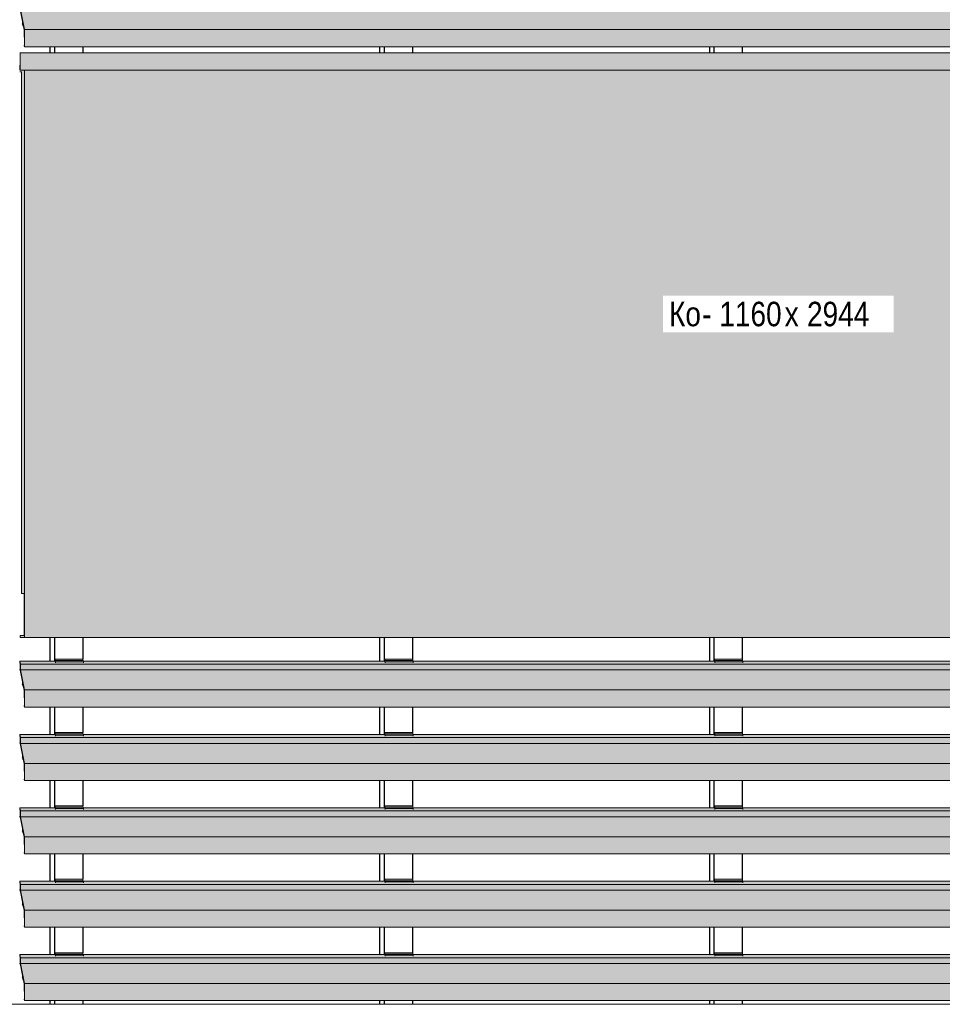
# Model space of a CAD drawing. Header units: millimetres. Extents: x 4014441 to 4046114, y 2378 to 8335946.
# Tile 20 of 71: x 4019632 to 4021518, y 106295 to 108308. Entities that reach past the tile are written whole.
import ezdxf

# ---------------------------------------------------------------- set-up
doc = ezdxf.new("R2010")
doc.units = ezdxf.units.MM
for name, color, linetype, lineweight in [('Марки по нескольким категориям', 7, 'Continuous', 9), ('Обобщенные модели', 7, 'Continuous', 18), ('Элементы узлов', 7, 'Continuous', 18)]:
    doc.layers.add(name, color=color, linetype=linetype, lineweight=lineweight)
doc.styles.add('Arial Narrow', font='ARIALN.TTF', dxfattribs={"height": 50})

# ---------------------------------------------------------------- blocks, each defined once
blk = doc.blocks.new('HILTI_s_Композит_тип_Ко - Тип КоБ D2-21034063-Корпус 1_ Фрагмент 4_ Схема раскладки облицовки')
at = {"layer": 'Обобщенные модели', "true_color": 0xf7fbf5}
for points in [[(4019632.4, 107045.4), (4019641.5, 107045.4), (4019641.5, 108205.4), (4019632.4, 108205.4), (4019632.4, 108240.4), (4019631.7, 108240.4), (4019631.7, 108201.4), (4019635.1, 108201.4), (4019635.1, 107135.4), (4019640.8, 107135.4), (4019640.8, 107049.4), (4019632.4, 107049.4)], [(4022474.4, 108205.4), (4022527.7, 108205.4), (4022527.7, 108240.4), (4019632.4, 108240.4), (4019632.4, 108205.4), (4022402.8, 108205.4)], [(4021114.5, 107045.4), (4022536.8, 107045.4), (4022536.8, 108205.4), (4019641.5, 108205.4), (4019641.5, 107045.4), (4020971.3, 107045.4)]]:
    blk.add_hatch(color=7, dxfattribs=at).paths.add_polyline_path(points)
at = {"layer": 'Обобщенные модели'}
for p, q in [((4019632.4, 108240.4), (4019631.7, 108240.4)), ((4019632.4, 108205.4), (4019632.4, 108240.4)), ((4019632.4, 108240.4), (4022527.7, 108240.4)), ((4022527.7, 108240.4), (4022527.7, 108205.4)), ((4019631.7, 108215.4), (4019631.7, 108205.4)), ((4019631.7, 108201.4), (4019635.1, 108201.4)), ((4019641.5, 108205.4), (4019632.4, 108205.4)), ((4019635.1, 108201.4), (4019635.1, 107135.4)), ((4019641.5, 107045.4), (4019641.5, 108205.4)), ((4019641.5, 108205.4), (4022536.8, 108205.4)), ((4022536.8, 108205.4), (4022536.8, 107045.4)), ((4019635.1, 107135.4), (4019640.8, 107135.4)), ((4019640.8, 107135.4), (4019640.8, 107049.4)), ((4019640.8, 107049.4), (4019632.4, 107049.4)), ((4019632.4, 107049.4), (4019632.4, 107045.4)), ((4019632.4, 107045.4), (4019641.5, 107045.4)), ((4019641.5, 107045.4), (4022536.8, 107045.4))]:
    blk.add_line(p, q, dxfattribs=at)
blk = doc.blocks.new('S_Вентрешетки_Профиль внешний - Профиль крепежный-21268553-Корпус 1_ Фрагмент 4_ Схема раскладки облицовки')
at = {"layer": 'Обобщенные модели', "true_color": 0x373f43}
h = blk.add_hatch(color=149, dxfattribs=at)
h.paths.add_polyline_path([(4019638.3, 108301.2), (4019637.9, 108302.5), (4019638.3, 108296.4)])
h.paths.add_polyline_path([(4019641.3, 108253.1), (4019641.5, 108253.5), (4019641.3, 108288.7), (4019633.2, 108328.9), (4019633.2, 108340.7), (4019632, 108347), (4019632, 108344.6), (4019632.8, 108340.2), (4019632.8, 108329.9), (4019632, 108329.9), (4019632.4, 108328.7), (4019632.8, 108328.7), (4019641.1, 108287.3), (4019640.9, 108255)])
h.paths.add_polyline_path([(4019636.5, 108299.4), (4019637.3, 108299.6), (4019637.6, 108300.1), (4019637.3, 108300.9)])
for points in [[(4022529, 108340.7), (4022527.9, 108347), (4022458.4, 108347), (4022458.6, 108345.9), (4022458.6, 108343.8), (4022401.6, 108343.8), (4022400.9, 108347), (4021784.2, 108347), (4021784.4, 108345.9), (4021784.4, 108343.8), (4021727.4, 108343.8), (4021726.7, 108347), (4021110, 108347), (4021110.2, 108345.9), (4021110.2, 108343.8), (4021053.2, 108343.8), (4021052.5, 108347), (4020435.8, 108347), (4020436, 108345.9), (4020436, 108343.8), (4020379, 108343.8), (4020378.3, 108347), (4019761.6, 108347), (4019761.8, 108345.9), (4019761.8, 108343.8), (4019704.8, 108343.8), (4019704, 108347), (4019632, 108347), (4019633.2, 108340.7), (4022453.3, 108340.7)], [(4019969.2, 108328.9), (4022529, 108328.9), (4022529, 108340.7), (4019633.2, 108340.7), (4019633.2, 108328.9), (4019826.1, 108328.9)], [(4022537.3, 108288), (4022529, 108328.9), (4019633.2, 108328.9), (4019641.5, 108288), (4022474.4, 108288)], [(4019633.1, 108327), (4019632.8, 108328.7), (4019632.4, 108328.7), (4019632.6, 108327), (4019632.8, 108327)], [(4019637.6, 108299.6), (4019638, 108299.6), (4019637.9, 108300.1), (4019637.6, 108300.1), (4019637.3, 108299.6)], [(4019637.5, 108301.9), (4019637.9, 108302.1), (4019637.6, 108303.1), (4019637.5, 108302.1)], [(4019638, 108300.1), (4019637.6, 108301.9), (4019637.5, 108301.9), (4019637.9, 108300.1)], [(4019638, 108299.4), (4019637.9, 108299.6), (4019637.9, 108299.4)], [(4019639.3, 108296.4), (4019638.3, 108300.7), (4019638.3, 108296.4), (4019639.1, 108296.4)], [(4019639.4, 108295.8), (4019639.1, 108296.4), (4019638.3, 108296.1), (4019638.3, 108295.8), (4019639.2, 108295.8)], [(4022537.3, 108253.5), (4022537.3, 108288), (4019641.5, 108288), (4019641.5, 108253.5), (4022474.4, 108253.5)], [(4022537.2, 108253), (4022537.3, 108253.4), (4022537.3, 108253.5), (4019641.4, 108253.2), (4019641.4, 108253), (4022474.4, 108253)]]:
    blk.add_hatch(color=149, dxfattribs=at).paths.add_polyline_path(points)
at = {"layer": 'Обобщенные модели'}
for p, q in [((4019633.2, 108340.7), (4019632, 108347)), ((4019632, 108347), (4019632, 108344.6)), ((4019704.2, 108347), (4019632, 108347)), ((4019632, 108344.6), (4019632.8, 108340.2)), ((4019632.8, 108329.9), (4019632, 108329.9)), ((4019632, 108329.9), (4019632.4, 108327)), ((4019632.8, 108340.2), (4019632.8, 108329.9)), ((4019633.2, 108328.9), (4019633.2, 108340.7)), ((4022529, 108340.7), (4019633.2, 108340.7)), ((4019641.5, 108288), (4019633.2, 108328.9)), ((4022529, 108328.9), (4019633.2, 108328.9)), ((4020378.4, 108347), (4019761.6, 108347)), ((4021052.6, 108347), (4020435.8, 108347)), ((4021726.8, 108347), (4021110, 108347)), ((4022401, 108347), (4021784.2, 108347)), ((4022527.9, 108347), (4022458.4, 108347)), ((4022527.9, 108347), (4022529, 108340.7)), ((4022529, 108340.7), (4022529, 108328.9)), ((4022529, 108328.9), (4022537.3, 108288)), ((4019632.4, 108327), (4019632.4, 108328.7)), ((4019632.4, 108328.7), (4019632.8, 108328.7)), ((4019632.4, 108327), (4019633.1, 108327)), ((4019632.8, 108328.7), (4019637.6, 108304.6)), ((4019637.3, 108300.9), (4019636.5, 108299.4)), ((4019636.5, 108299.4), (4019637.3, 108299.6)), ((4019636.5, 108299.4), (4019638, 108299.4)), ((4019637.3, 108299.6), (4019637.6, 108300.1)), ((4019637.3, 108299.6), (4019638, 108299.6)), ((4019637.6, 108300.1), (4019637.5, 108301.9)), ((4019637.6, 108300.1), (4019638, 108300.1)), ((4019637.9, 108302.5), (4019638.1, 108297.8)), ((4019638.1, 108297.8), (4019638.1, 108296.4)), ((4019638.2, 108295.8), (4019639.4, 108295.8)), ((4019638.3, 108296.4), (4019638.3, 108301.2)), ((4019638.3, 108301.2), (4019641.1, 108287.3)), ((4019641.1, 108287.3), (4019641.2, 108256)), ((4019641.5, 108253.5), (4019641.5, 108288)), ((4022537.3, 108288), (4019641.5, 108288)), ((4022537.3, 108288), (4022537.3, 108253.5)), ((4019641.2, 108256), (4019640.9, 108256)), ((4019640.9, 108256), (4019640.9, 108255)), ((4019640.9, 108255), (4019641.3, 108253.1)), ((4019641.4, 108253), (4022537.2, 108253))]:
    blk.add_line(p, q, dxfattribs=at)
for centre, major_axis, start_param, end_param in [((4019637.7, 108302.2), (0, 2.4), 0.10691, 2.137876), ((4019637.7, 108302.2), (0, 1.05), 5.026548, 8.168141), ((4019638.2, 108296.4), (0, 0.55), 1.570796, 2.879793), ((4019638.2, 108296.4), (0, 0.55), 3.141593, 4.712389), ((4019641.4, 108253.5), (0, 0.5), 2.408554, 2.920518), ((4019641.4, 108253.5), (0, 0.5), 3.141593, 4.712389), ((4022537.2, 108253.5), (0, 0.5), 3.141593, 4.712389)]:
    blk.add_ellipse(centre, major_axis=major_axis, ratio=0.181926, start_param=start_param, end_param=end_param, dxfattribs=at)
blk = doc.blocks.new('HILTI_s_Профиль_MFT-RP - Усиленный профиль MFT-RP-58 77x50 L-V57-Корпус 1_ Фрагмент 4_ Схема раскладки облицовки')
at = {"layer": 'Обобщенные модели', "lineweight": 25}
for p, q in [((4020367.7, 108253.1), (4020367.7, 108240.4)), ((4020377.5, 108240.4), (4020377.5, 108253.1)), ((4020377.8, 108240.4), (4020377.8, 108253.1)), ((4020434.9, 108253.2), (4020434.9, 108240.4)), ((4020367.7, 107045.4), (4020367.7, 106997)), ((4020377.5, 106997), (4020377.5, 107045.4)), ((4020377.8, 106997), (4020377.8, 107045.4)), ((4020434.9, 107045.4), (4020434.9, 107001)), ((4020367.7, 106903.1), (4020367.7, 106847)), ((4020377.5, 106847), (4020377.5, 106903.1)), ((4020377.8, 106847), (4020377.8, 106903.1)), ((4020434.9, 106903.2), (4020434.9, 106851)), ((4020367.7, 106753.1), (4020367.7, 106697)), ((4020377.5, 106697), (4020377.5, 106753.1)), ((4020377.8, 106697), (4020377.8, 106753.1)), ((4020434.9, 106753.2), (4020434.9, 106701)), ((4020367.7, 106603.1), (4020367.7, 106547)), ((4020377.5, 106547), (4020377.5, 106603.1)), ((4020377.8, 106547), (4020377.8, 106603.1)), ((4020434.9, 106603.2), (4020434.9, 106551)), ((4020367.7, 106453.1), (4020367.7, 106397)), ((4020377.5, 106397), (4020377.5, 106453.1)), ((4020377.8, 106397), (4020377.8, 106453.1)), ((4020434.9, 106453.2), (4020434.9, 106401)), ((4020367.7, 106303.1), (4020367.7, 106295.5)), ((4020377.5, 106295.5), (4020377.5, 106303.1)), ((4020377.8, 106295.5), (4020377.8, 106303.1)), ((4020434.9, 106303.2), (4020434.9, 106295.5))]:
    blk.add_line(p, q, dxfattribs=at)
blk = doc.blocks.new('HILTI_s_Профиль_MFT-RP - Усиленный профиль MFT-RP-58 77x50 L-V59-Корпус 1_ Фрагмент 4_ Схема раскладки облицовки')
at = {"layer": 'Обобщенные модели', "lineweight": 25}
for p, q in [((4019693.5, 108253.1), (4019693.5, 108240.4)), ((4019703.3, 108240.4), (4019703.3, 108253.1)), ((4019703.6, 108240.4), (4019703.6, 108253.1)), ((4019760.6, 108253.1), (4019760.6, 108240.4)), ((4019693.5, 107045.4), (4019693.5, 106997)), ((4019703.3, 106997), (4019703.3, 107045.4)), ((4019703.6, 106997), (4019703.6, 107045.4)), ((4019760.6, 107045.4), (4019760.6, 107001)), ((4019693.5, 106903.1), (4019693.5, 106847)), ((4019703.3, 106847), (4019703.3, 106903.1)), ((4019703.6, 106847), (4019703.6, 106903.1)), ((4019760.6, 106903.1), (4019760.6, 106851)), ((4019693.5, 106753.1), (4019693.5, 106697)), ((4019703.3, 106697), (4019703.3, 106753.1)), ((4019703.6, 106697), (4019703.6, 106753.1)), ((4019760.6, 106753.1), (4019760.6, 106701)), ((4019693.5, 106603.1), (4019693.5, 106547)), ((4019703.3, 106547), (4019703.3, 106603.1)), ((4019703.6, 106547), (4019703.6, 106603.1)), ((4019760.6, 106603.1), (4019760.6, 106551)), ((4019693.5, 106453.1), (4019693.5, 106397)), ((4019703.3, 106397), (4019703.3, 106453.1)), ((4019703.6, 106397), (4019703.6, 106453.1)), ((4019760.6, 106453.1), (4019760.6, 106401)), ((4019693.5, 106303.1), (4019693.5, 106295.5)), ((4019703.3, 106295.5), (4019703.3, 106303.1)), ((4019703.6, 106295.5), (4019703.6, 106303.1)), ((4019760.6, 106303.1), (4019760.6, 106295.5))]:
    blk.add_line(p, q, dxfattribs=at)
blk = doc.blocks.new('HILTI_s_Профиль_MFT-RP - Усиленный профиль MFT-RP-58 77x50 L-V63-Корпус 1_ Фрагмент 4_ Схема раскладки облицовки')
at = {"layer": 'Обобщенные модели', "lineweight": 25}
for p, q in [((4021042, 108253.3), (4021042, 108240.4)), ((4021051.7, 108240.4), (4021051.7, 108253.3)), ((4021052, 108240.4), (4021052, 108253.3)), ((4021109.1, 108253.2), (4021109.1, 108240.4)), ((4021042, 107045.4), (4021042, 106997)), ((4021051.7, 106997), (4021051.7, 107045.4)), ((4021052, 106997), (4021052, 107045.4)), ((4021109.1, 107045.4), (4021109.1, 107001)), ((4021042, 106903.3), (4021042, 106847)), ((4021051.7, 106847), (4021051.7, 106903.3)), ((4021052, 106847), (4021052, 106903.3)), ((4021109.1, 106903.2), (4021109.1, 106851)), ((4021042, 106753.3), (4021042, 106697)), ((4021051.7, 106697), (4021051.7, 106753.3)), ((4021052, 106697), (4021052, 106753.3)), ((4021109.1, 106753.2), (4021109.1, 106701)), ((4021042, 106603.3), (4021042, 106547)), ((4021051.7, 106547), (4021051.7, 106603.3)), ((4021052, 106547), (4021052, 106603.3)), ((4021109.1, 106603.2), (4021109.1, 106551)), ((4021042, 106453.3), (4021042, 106397)), ((4021051.7, 106397), (4021051.7, 106453.3)), ((4021052, 106397), (4021052, 106453.3)), ((4021109.1, 106453.2), (4021109.1, 106401)), ((4021042, 106303.3), (4021042, 106295.5)), ((4021051.7, 106295.5), (4021051.7, 106303.3)), ((4021052, 106295.5), (4021052, 106303.3)), ((4021109.1, 106303.2), (4021109.1, 106295.5))]:
    blk.add_line(p, q, dxfattribs=at)
blk = doc.blocks.new('S_Вентрешетки_Профиль крепежный - Профиль крепежный-21269846-Корпус 1_ Фрагмент 4_ Схема раскладки облицовки')
at = {"layer": 'Обобщенные модели', "true_color": 0x373f43}
for points in [[(4019761.1, 108348.2), (4019761.1, 108351), (4019704, 108351), (4019704.2, 108348.2), (4019754.5, 108348.2)], [(4019704.8, 108343.8), (4019704.8, 108345.9), (4019704.4, 108348.2), (4019704, 108348.2), (4019704.2, 108347), (4019704.6, 108344.9)], [(4019761.8, 108345.9), (4019761.4, 108348.2), (4019704.4, 108348.2), (4019704.8, 108345.9), (4019754.5, 108345.9)], [(4019761.8, 108343.8), (4019761.8, 108345.9), (4019704.8, 108345.9), (4019704.8, 108343.8), (4019754.5, 108343.8)]]:
    blk.add_hatch(color=149, dxfattribs=at).paths.add_polyline_path(points)
at = {"layer": 'Обобщенные модели'}
for p, q in [((4019704, 108351), (4019703.8, 108351)), ((4019703.8, 108351), (4019703.8, 108347)), ((4019704, 108348.2), (4019704, 108351)), ((4019704, 108351), (4019761.1, 108351)), ((4019761.1, 108351), (4019761.1, 108348.2)), ((4019704.4, 108348.2), (4019704, 108348.2)), ((4019704.2, 108347), (4019704.4, 108345.6)), ((4019704.8, 108345.9), (4019704.4, 108348.2)), ((4019704.4, 108348.2), (4019761.4, 108348.2)), ((4019704.8, 108343.8), (4019704.8, 108345.9)), ((4019704.8, 108345.9), (4019761.8, 108345.9)), ((4019761.4, 108348.2), (4019761.8, 108345.9)), ((4019761.8, 108345.9), (4019761.8, 108343.8))]:
    blk.add_line(p, q, dxfattribs=at)
blk = doc.blocks.new('S_Вентрешетки_Профиль внешний - Профиль крепежный-V69-Корпус 1_ Фрагмент 4_ Схема раскладки облицовки')
at = {"layer": 'Обобщенные модели', "true_color": 0x373f43}
h = blk.add_hatch(color=149, dxfattribs=at)
h.paths.add_polyline_path([(4019638.3, 106351.2), (4019637.9, 106352.5), (4019638.3, 106346.4)])
h.paths.add_polyline_path([(4019641.3, 106303.1), (4019641.5, 106303.5), (4019641.5, 106338), (4019633.2, 106378.9), (4019633.2, 106390.7), (4019632, 106397), (4019632, 106394.6), (4019632.8, 106390.2), (4019632.8, 106379.9), (4019632, 106379.9), (4019632.4, 106378.7), (4019632.8, 106378.7), (4019641.1, 106337.3), (4019640.9, 106305)])
h.paths.add_polyline_path([(4019636.5, 106349.4), (4019637.3, 106349.6), (4019637.6, 106350.1), (4019637.3, 106350.9)])
for points in [[(4022529, 106390.7), (4022527.9, 106397), (4022458.4, 106397), (4022458.6, 106395.9), (4022458.6, 106393.8), (4022401.6, 106393.8), (4022400.9, 106397), (4021784.2, 106397), (4021784.4, 106395.9), (4021784.4, 106393.8), (4021727.4, 106393.8), (4021726.7, 106397), (4021110, 106397), (4021110.2, 106395.9), (4021110.2, 106393.8), (4021053.2, 106393.8), (4021052.5, 106397), (4020435.8, 106397), (4020436, 106395.9), (4020436, 106393.8), (4020379, 106393.8), (4020378.3, 106397), (4019761.6, 106397), (4019761.8, 106395.9), (4019761.8, 106393.8), (4019704.8, 106393.8), (4019704, 106397), (4019632, 106397), (4019633.2, 106390.7), (4022474.4, 106390.7)], [(4019633.1, 106377), (4019632.8, 106378.7), (4019632.4, 106378.7), (4019632.6, 106377), (4019632.8, 106377)], [(4019969.2, 106378.9), (4022529, 106378.9), (4022529, 106390.7), (4019633.2, 106390.7), (4019633.2, 106378.9), (4019826.1, 106378.9)], [(4022537.3, 106338), (4022529, 106378.9), (4019633.2, 106378.9), (4019641.5, 106338), (4022529, 106338)], [(4019637.6, 106349.6), (4019638, 106349.6), (4019637.9, 106350.1), (4019637.6, 106350.1), (4019637.3, 106349.6)], [(4019638, 106350.1), (4019637.6, 106351.9), (4019637.5, 106351.9), (4019637.9, 106350.1)], [(4019637.9, 106351.9), (4019637.6, 106353.1), (4019637.6, 106351.9), (4019637.9, 106351.9)], [(4019638, 106349.4), (4019637.9, 106349.6), (4019637.9, 106349.4)], [(4019639.3, 106346.4), (4019638.3, 106350.7), (4019638.3, 106346.4), (4019639.1, 106346.4)], [(4019639.4, 106345.8), (4019639.1, 106346.4), (4019638.3, 106346.1), (4019638.3, 106345.8), (4019639.2, 106345.8)], [(4022537.3, 106303.5), (4022537.3, 106338), (4019641.5, 106338), (4019641.5, 106303.5), (4022402.8, 106303.5)], [(4022537.2, 106303), (4022537.3, 106303.4), (4022537.3, 106303.5), (4019641.4, 106303.2), (4019641.4, 106303), (4022402.8, 106303)]]:
    blk.add_hatch(color=149, dxfattribs=at).paths.add_polyline_path(points)
at = {"layer": 'Обобщенные модели'}
for p, q in [((4019633.2, 106390.7), (4019632, 106397)), ((4019632, 106397), (4019632, 106394.6)), ((4019704.2, 106397), (4019632, 106397)), ((4020378.4, 106397), (4019761.6, 106397)), ((4021052.6, 106397), (4020435.8, 106397)), ((4021726.8, 106397), (4021110, 106397)), ((4022401, 106397), (4021784.2, 106397)), ((4022527.9, 106397), (4022458.4, 106397)), ((4022527.9, 106397), (4022529, 106390.7)), ((4019632, 106394.6), (4019632.8, 106390.2)), ((4019632.8, 106379.9), (4019632, 106379.9)), ((4019632, 106379.9), (4019632.4, 106377)), ((4019632.4, 106377), (4019632.4, 106378.7)), ((4019632.4, 106378.7), (4019632.8, 106378.7)), ((4019632.4, 106377), (4019633.1, 106377)), ((4019632.8, 106390.2), (4019632.8, 106379.9)), ((4019632.8, 106378.7), (4019637.6, 106354.6)), ((4019633.2, 106378.9), (4019633.2, 106390.7)), ((4022529, 106390.7), (4019633.2, 106390.7)), ((4019641.5, 106338), (4019633.2, 106378.9)), ((4022529, 106378.9), (4019633.2, 106378.9)), ((4022529, 106390.7), (4022529, 106378.9)), ((4022529, 106378.9), (4022537.3, 106338)), ((4019637.3, 106350.9), (4019636.5, 106349.4)), ((4019636.5, 106349.4), (4019637.3, 106349.6)), ((4019636.5, 106349.4), (4019638, 106349.4)), ((4019637.3, 106349.6), (4019637.6, 106350.1)), ((4019637.3, 106349.6), (4019638, 106349.6)), ((4019637.6, 106350.1), (4019637.5, 106351.9)), ((4019637.6, 106350.1), (4019638, 106350.1)), ((4019637.9, 106352.5), (4019638.1, 106347.8)), ((4019638.1, 106347.8), (4019638.1, 106346.4)), ((4019638.2, 106345.8), (4019639.4, 106345.8)), ((4019638.3, 106346.4), (4019638.3, 106351.2)), ((4019638.3, 106351.2), (4019641.1, 106337.3)), ((4019641.1, 106337.3), (4019641.2, 106306)), ((4019641.5, 106303.5), (4019641.5, 106338)), ((4022537.3, 106338), (4019641.5, 106338)), ((4022537.3, 106338), (4022537.3, 106303.5)), ((4019641.2, 106306), (4019640.9, 106306)), ((4019640.9, 106306), (4019640.9, 106305)), ((4019640.9, 106305), (4019641.3, 106303.1)), ((4019641.4, 106303), (4022537.2, 106303))]:
    blk.add_line(p, q, dxfattribs=at)
for centre, major_axis, start_param, end_param in [((4019637.7, 106352.2), (0, 2.4), 0.10691, 2.137876), ((4019637.7, 106352.2), (0, 1.05), 5.026548, 8.168141), ((4019638.2, 106346.4), (0, 0.55), 1.570796, 2.879793), ((4019638.2, 106346.4), (0, 0.55), 3.141593, 4.712389), ((4019641.4, 106303.5), (0, 0.5), 2.408554, 2.920518), ((4019641.4, 106303.5), (0, 0.5), 3.141593, 4.712389), ((4022537.2, 106303.5), (0, 0.5), 3.141593, 4.712389)]:
    blk.add_ellipse(centre, major_axis=major_axis, ratio=0.181926, start_param=start_param, end_param=end_param, dxfattribs=at)
blk = doc.blocks.new('S_Вентрешетки_Профиль крепежный - Профиль крепежный-V49-Корпус 1_ Фрагмент 4_ Схема раскладки облицовки')
at = {"layer": 'Обобщенные модели', "true_color": 0x373f43}
for points in [[(4020435.3, 108348.2), (4020435.3, 108351), (4020378.3, 108351), (4020378.4, 108348.2), (4020398.7, 108348.2)], [(4020379, 108343.8), (4020379, 108345.9), (4020378.6, 108348.2), (4020378.3, 108348.2), (4020378.4, 108347), (4020378.8, 108344.9)], [(4020436, 108345.9), (4020435.6, 108348.2), (4020378.6, 108348.2), (4020379, 108345.9), (4020398.7, 108345.9)], [(4020436, 108343.8), (4020436, 108345.9), (4020379, 108345.9), (4020379, 108343.8), (4020398.7, 108343.8)]]:
    blk.add_hatch(color=149, dxfattribs=at).paths.add_polyline_path(points)
at = {"layer": 'Обобщенные модели'}
for p, q in [((4020378.3, 108351), (4020378, 108351)), ((4020378, 108351), (4020378, 108347)), ((4020378.3, 108348.2), (4020378.3, 108351)), ((4020378.3, 108351), (4020435.3, 108351)), ((4020435.3, 108351), (4020435.3, 108348.2)), ((4020378.6, 108348.2), (4020378.3, 108348.2)), ((4020378.4, 108347), (4020378.6, 108345.6)), ((4020379, 108345.9), (4020378.6, 108348.2)), ((4020378.6, 108348.2), (4020435.6, 108348.2)), ((4020379, 108343.8), (4020379, 108345.9)), ((4020379, 108345.9), (4020436, 108345.9)), ((4020435.6, 108348.2), (4020436, 108345.9)), ((4020436, 108345.9), (4020436, 108343.8))]:
    blk.add_line(p, q, dxfattribs=at)
blk = doc.blocks.new('S_Вентрешетки_Профиль крепежный - Профиль крепежный-V50-Корпус 1_ Фрагмент 4_ Схема раскладки облицовки')
at = {"layer": 'Обобщенные модели', "true_color": 0x373f43}
for points in [[(4021109.5, 108348.2), (4021109.5, 108351), (4021052.5, 108351), (4021052.6, 108348.2), (4021053.2, 108348.2)], [(4021053.2, 108343.8), (4021053.2, 108345.9), (4021052.8, 108348.2), (4021052.5, 108348.2), (4021052.6, 108347), (4021053, 108344.9)], [(4021110.2, 108345.9), (4021109.8, 108348.2), (4021052.8, 108348.2), (4021053.2, 108345.9), (4021059.1, 108345.9)], [(4021110.2, 108343.8), (4021110.2, 108345.9), (4021053.2, 108345.9), (4021053.2, 108343.8)]]:
    blk.add_hatch(color=149, dxfattribs=at).paths.add_polyline_path(points)
at = {"layer": 'Обобщенные модели'}
for p, q in [((4021052.5, 108351), (4021052.2, 108351)), ((4021052.2, 108351), (4021052.2, 108347)), ((4021052.5, 108348.2), (4021052.5, 108351)), ((4021052.5, 108351), (4021109.5, 108351)), ((4021109.5, 108351), (4021109.5, 108348.2)), ((4021052.8, 108348.2), (4021052.5, 108348.2)), ((4021052.6, 108347), (4021052.9, 108345.6)), ((4021053.2, 108345.9), (4021052.8, 108348.2)), ((4021052.8, 108348.2), (4021109.8, 108348.2)), ((4021053.2, 108343.8), (4021053.2, 108345.9)), ((4021053.2, 108345.9), (4021110.2, 108345.9)), ((4021109.8, 108348.2), (4021110.2, 108345.9)), ((4021110.2, 108345.9), (4021110.2, 108343.8))]:
    blk.add_line(p, q, dxfattribs=at)
blk = doc.blocks.new('S_Вентрешетки_Профиль крепежный - Профиль крепежный-V70-Корпус 1_ Фрагмент 4_ Схема раскладки облицовки')
at = {"layer": 'Обобщенные модели', "true_color": 0x373f43}
for points in [[(4021783.7, 106398.2), (4021783.7, 106401), (4021726.7, 106401), (4021726.8, 106398.2), (4021758.6, 106398.2)], [(4021727.4, 106393.8), (4021727.4, 106395.9), (4021727, 106398.2), (4021726.7, 106398.2), (4021726.8, 106397), (4021727.2, 106394.9)], [(4021784.4, 106395.9), (4021784, 106398.2), (4021727, 106398.2), (4021727.4, 106395.9), (4021758.6, 106395.9)], [(4021784.4, 106393.8), (4021784.4, 106395.9), (4021727.4, 106395.9), (4021727.4, 106393.8), (4021758.6, 106393.8)]]:
    blk.add_hatch(color=149, dxfattribs=at).paths.add_polyline_path(points)
at = {"layer": 'Обобщенные модели'}
for p, q in [((4021726.7, 106401), (4021726.4, 106401)), ((4021726.4, 106401), (4021726.4, 106397)), ((4021726.7, 106398.2), (4021726.7, 106401)), ((4021726.7, 106401), (4021783.7, 106401)), ((4021727, 106398.2), (4021726.7, 106398.2)), ((4021726.8, 106397), (4021727.1, 106395.6)), ((4021727.4, 106395.9), (4021727, 106398.2)), ((4021727, 106398.2), (4021784, 106398.2)), ((4021783.7, 106401), (4021783.7, 106398.2)), ((4021784, 106398.2), (4021784.4, 106395.9)), ((4021727.4, 106393.8), (4021727.4, 106395.9)), ((4021727.4, 106395.9), (4021784.4, 106395.9)), ((4021784.4, 106395.9), (4021784.4, 106393.8))]:
    blk.add_line(p, q, dxfattribs=at)
blk = doc.blocks.new('S_Вентрешетки_Профиль крепежный - Профиль крепежный-V71-Корпус 1_ Фрагмент 4_ Схема раскладки облицовки')
at = {"layer": 'Обобщенные модели', "true_color": 0x373f43}
for points in [[(4021109.5, 106698.2), (4021109.5, 106701), (4021052.5, 106701), (4021052.6, 106698.2), (4021053.2, 106698.2)], [(4021053.2, 106693.8), (4021053.2, 106695.9), (4021052.8, 106698.2), (4021052.5, 106698.2), (4021052.6, 106697), (4021053, 106694.9)], [(4021110.2, 106695.9), (4021109.8, 106698.2), (4021052.8, 106698.2), (4021053.2, 106695.9), (4021057.1, 106695.9)], [(4021110.2, 106693.8), (4021110.2, 106695.9), (4021053.2, 106695.9), (4021053.2, 106693.8)]]:
    blk.add_hatch(color=149, dxfattribs=at).paths.add_polyline_path(points)
at = {"layer": 'Обобщенные модели'}
for p, q in [((4021052.5, 106701), (4021052.2, 106701)), ((4021052.2, 106701), (4021052.2, 106697)), ((4021052.5, 106698.2), (4021052.5, 106701)), ((4021052.5, 106701), (4021109.5, 106701)), ((4021109.5, 106701), (4021109.5, 106698.2)), ((4021052.8, 106698.2), (4021052.5, 106698.2)), ((4021052.6, 106697), (4021052.9, 106695.6)), ((4021053.2, 106695.9), (4021052.8, 106698.2)), ((4021052.8, 106698.2), (4021109.8, 106698.2)), ((4021053.2, 106693.8), (4021053.2, 106695.9)), ((4021053.2, 106695.9), (4021110.2, 106695.9)), ((4021109.8, 106698.2), (4021110.2, 106695.9)), ((4021110.2, 106695.9), (4021110.2, 106693.8))]:
    blk.add_line(p, q, dxfattribs=at)
blk = doc.blocks.new('HILTI_Линия_Разрыва - Тип 1-20731777-Корпус 1_ Фрагмент 4_ Схема раскладки облицовки')
at = {"layer": 'Элементы узлов'}
blk.add_line((4018943.7, 106295.5), (4023315.6, 106295.5), dxfattribs=at)

msp = doc.modelspace()

# ---------------------------------------------------------------- block references
at = {"layer": 'Обобщенные модели'}
for name, p in [('S_Вентрешетки_Профиль внешний - Профиль крепежный-21268553-Корпус 1_ Фрагмент 4_ Схема раскладки облицовки', (0, 0)), ('HILTI_s_Профиль_MFT-RP - Усиленный профиль MFT-RP-58 77x50 L-V59-Корпус 1_ Фрагмент 4_ Схема раскладки облицовки', (0, 0)), ('HILTI_s_Профиль_MFT-RP - Усиленный профиль MFT-RP-58 77x50 L-V57-Корпус 1_ Фрагмент 4_ Схема раскладки облицовки', (0, 0)), ('HILTI_s_Профиль_MFT-RP - Усиленный профиль MFT-RP-58 77x50 L-V63-Корпус 1_ Фрагмент 4_ Схема раскладки облицовки', (0, 0)), ('HILTI_s_Композит_тип_Ко - Тип КоБ D2-21034063-Корпус 1_ Фрагмент 4_ Схема раскладки облицовки', (0, 0)), ('S_Вентрешетки_Профиль крепежный - Профиль крепежный-21269846-Корпус 1_ Фрагмент 4_ Схема раскладки облицовки', (0, -1350)), ('S_Вентрешетки_Профиль крепежный - Профиль крепежный-V49-Корпус 1_ Фрагмент 4_ Схема раскладки облицовки', (0, -1350)), ('S_Вентрешетки_Профиль крепежный - Профиль крепежный-V50-Корпус 1_ Фрагмент 4_ Схема раскладки облицовки', (0, -1350)), ('S_Вентрешетки_Профиль внешний - Профиль крепежный-21268553-Корпус 1_ Фрагмент 4_ Схема раскладки облицовки', (0, -1350)), ('S_Вентрешетки_Профиль внешний - Профиль крепежный-21268553-Корпус 1_ Фрагмент 4_ Схема раскладки облицовки', (0, -1500)), ('S_Вентрешетки_Профиль крепежный - Профиль крепежный-21269846-Корпус 1_ Фрагмент 4_ Схема раскладки облицовки', (0, -1500)), ('S_Вентрешетки_Профиль крепежный - Профиль крепежный-V49-Корпус 1_ Фрагмент 4_ Схема раскладки облицовки', (0, -1500)), ('S_Вентрешетки_Профиль крепежный - Профиль крепежный-V50-Корпус 1_ Фрагмент 4_ Схема раскладки облицовки', (0, -1500)), ('S_Вентрешетки_Профиль крепежный - Профиль крепежный-21269846-Корпус 1_ Фрагмент 4_ Схема раскладки облицовки', (0, -1650)), ('S_Вентрешетки_Профиль крепежный - Профиль крепежный-V49-Корпус 1_ Фрагмент 4_ Схема раскладки облицовки', (0, -1650)), ('S_Вентрешетки_Профиль крепежный - Профиль крепежный-V71-Корпус 1_ Фрагмент 4_ Схема раскладки облицовки', (0, 0)), ('S_Вентрешетки_Профиль внешний - Профиль крепежный-21268553-Корпус 1_ Фрагмент 4_ Схема раскладки облицовки', (0, -1650)), ('S_Вентрешетки_Профиль внешний - Профиль крепежный-21268553-Корпус 1_ Фрагмент 4_ Схема раскладки облицовки', (0, -1800)), ('S_Вентрешетки_Профиль крепежный - Профиль крепежный-21269846-Корпус 1_ Фрагмент 4_ Схема раскладки облицовки', (0, -1800)), ('S_Вентрешетки_Профиль крепежный - Профиль крепежный-V49-Корпус 1_ Фрагмент 4_ Схема раскладки облицовки', (0, -1800)), ('S_Вентрешетки_Профиль крепежный - Профиль крепежный-V70-Корпус 1_ Фрагмент 4_ Схема раскладки облицовки', (-674.2, 150)), ('S_Вентрешетки_Профиль внешний - Профиль крепежный-V69-Корпус 1_ Фрагмент 4_ Схема раскладки облицовки', (0, 0)), ('S_Вентрешетки_Профиль крепежный - Профиль крепежный-21269846-Корпус 1_ Фрагмент 4_ Схема раскладки облицовки', (0, -1950)), ('S_Вентрешетки_Профиль крепежный - Профиль крепежный-V49-Корпус 1_ Фрагмент 4_ Схема раскладки облицовки', (0, -1950)), ('S_Вентрешетки_Профиль крепежный - Профиль крепежный-V50-Корпус 1_ Фрагмент 4_ Схема раскладки облицовки', (0, -1950))]:
    msp.add_blockref(name, p, dxfattribs=at)
at = {"layer": 'Элементы узлов'}
msp.add_blockref('HILTI_Линия_Разрыва - Тип 1-20731777-Корпус 1_ Фрагмент 4_ Схема раскладки облицовки', (0, 0), dxfattribs=at)

# ---------------------------------------------------------------- next in the draw order: texts
at = {"layer": 'Марки по нескольким категориям', "insert": (4020959.5, 107731.6), "char_height": 50, "width": 82.173, "attachment_point": 1, "style": 'Arial Narrow', "bg_fill": 3, "box_fill_scale": 1.25, "bg_fill_color": 256, "bg_fill_true_color": 13158600, "bg_fill_transparency": 0}
msp.add_mtext('Ко', dxfattribs=at)

# ---------------------------------------------------------------- next in the draw order: texts
at = {"layer": 'Марки по нескольким категориям', "insert": (4021027.3, 107731.6), "char_height": 50, "width": 204.43, "attachment_point": 1, "style": 'Arial Narrow', "bg_fill": 3, "box_fill_scale": 1.25, "bg_fill_color": 256, "bg_fill_true_color": 13158600, "bg_fill_transparency": 0}
msp.add_mtext('- 1160', dxfattribs=at)

# ---------------------------------------------------------------- next in the draw order: texts
at = {"layer": 'Марки по нескольким категориям', "insert": (4021195.9, 107731.6), "char_height": 50, "width": 36.076, "attachment_point": 1, "style": 'Arial Narrow', "bg_fill": 3, "box_fill_scale": 1.25, "bg_fill_color": 256, "bg_fill_true_color": 13158600, "bg_fill_transparency": 0}
msp.add_mtext('\\fArial Narrow|b0|i0|c204|p34|;х', dxfattribs=at)

# ---------------------------------------------------------------- next in the draw order: texts
at = {"layer": 'Марки по нескольким категориям', "insert": (4021225.7, 107731.6), "char_height": 50, "width": 180.38, "attachment_point": 1, "style": 'Arial Narrow', "bg_fill": 3, "box_fill_scale": 1.25, "bg_fill_color": 256, "bg_fill_true_color": 13158600, "bg_fill_transparency": 0}
msp.add_mtext(' 2944', dxfattribs=at)

doc.saveas('drawing.dxf')
